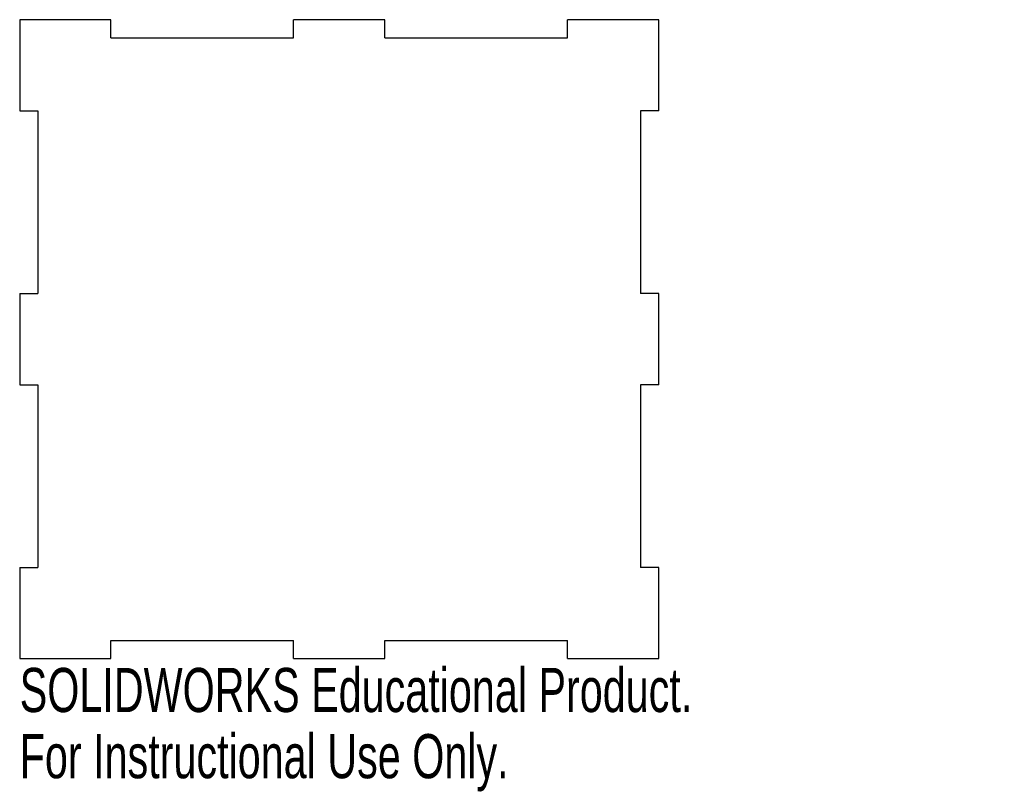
# Model space of a CAD drawing. Header units: millimetres. Extents: x -35 to 73, y -50 to 35.
import ezdxf

# ---------------------------------------------------------------- set-up
doc = ezdxf.new("R2010")
doc.units = ezdxf.units.MM
doc.styles.add('SLDTEXTSTYLE0', font='TXT', dxfattribs={"width": 0.7})

msp = doc.modelspace()

# ---------------------------------------------------------------- linework, layer by layer
at = {"color": 7, "linetype": 'Continuous', "lineweight": 25}
for p, q in [((-25, 35), (-35, 35)), ((-35, 35), (-35, 25)), ((-25, 33), (-25, 35)), ((-5, 33), (-5, 35)), ((5, 35), (-5, 35)), ((5, 33), (5, 35)), ((25, 33), (25, 35)), ((35, 35), (25, 35)), ((35, 25), (35, 35)), ((-25, 33), (-5, 33)), ((5, 33), (25, 33)), ((-35, 25), (-33, 25)), ((-33, 25), (-33, 5)), ((35, 25), (33, 25)), ((33, 25), (33, 5)), ((-35, 5), (-33, 5)), ((-35, 5), (-35, -5)), ((35, 5), (33, 5)), ((35, -5), (35, 5)), ((-35, -5), (-33, -5)), ((-33, -5), (-33, -25)), ((35, -5), (33, -5)), ((33, -5), (33, -25)), ((-35, -25), (-35, -35)), ((-35, -25), (-33, -25)), ((35, -25), (33, -25)), ((35, -35), (35, -25)), ((-25, -33), (-5, -33)), ((-25, -35), (-25, -33)), ((-5, -35), (-5, -33)), ((5, -33), (25, -33)), ((5, -35), (5, -33)), ((25, -35), (25, -33)), ((-35, -35), (-25, -35)), ((-5, -35), (5, -35)), ((25, -35), (35, -35))]:
    msp.add_line(p, q, dxfattribs=at)

# ---------------------------------------------------------------- texts
at = {"color": 7, "linetype": 'Continuous', "char_height": 4.8336, "attachment_point": 1, "style": 'SLDTEXTSTYLE0'}
for s, insert in [('SOLIDWORKS Educational Product.', (-35, -36.02)), ('For Instructional Use Only.', (-35, -43.27))]:
    msp.add_mtext(s, dxfattribs=dict(at, insert=insert))

doc.saveas('drawing.dxf')
